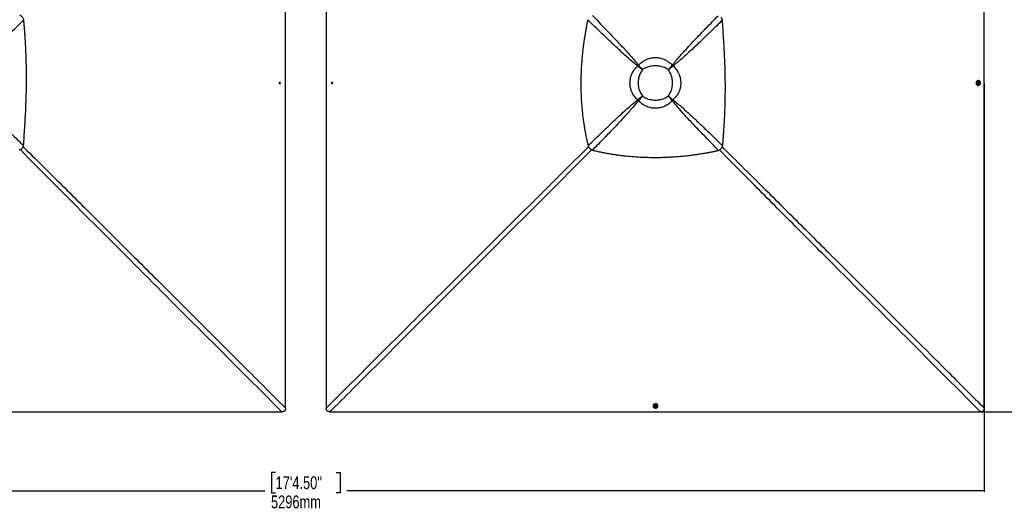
# Model space of a CAD drawing. Header units: millimetres. Extents: x 20 to 22981, y 40 to 19992.
# Tile 73 of 158: x 4544 to 12232, y 8615 to 12461. Entities that reach past the tile are written whole.
import ezdxf

# ---------------------------------------------------------------- set-up
doc = ezdxf.new("R2010")
doc.units = ezdxf.units.MM
doc.header["$LTSCALE"] = 2
doc.layers.add('COMPONENT_GEOMETRY', color=7, linetype='Continuous')
doc.styles.add('SLDTEXTSTYLE0', font='TXT', dxfattribs={"width": 0.75})
doc.dimstyles.new('SLDDIMSTYLE0', dxfattribs={"dimtxt": 100, "dimasz": 6.604, "dimexe": 0, "dimexo": 0.0625, "dimgap": 25, "dimtad": 0, "dimtih": 1, "dimtoh": 1, "dimdec": 0, "dimrnd": 1e-09, "dimzin": 12, "dimdsep": 46, "dimtxsty": 'SLDTEXTSTYLE0', "dimsah": 1, "dimcen": 0.09, "dimadec": 0, "dimazin": 3, "dimtfac": 1, "dimtdec": 0, "dimtofl": 0, "dimtmove": 0, "dimatfit": 3, "dimfxl": 1, "dimfrac": 2, "dimtolj": 1, "dimtzin": 12, "dimarcsym": 0})

# ---------------------------------------------------------------- blocks, each defined once
blk = doc.blocks.new('_D')
at = {"layer": 'COMPONENT_GEOMETRY', "color": 7}
for p, q in [((9509.2, 14536.8), (12800.3, 14536.8)), ((12793.9, 14536.8), (12793.9, 12132.6)), ((12593.9, 12112.3), (12563.4, 12112.3)), ((12563.4, 12112.3), (12563.4, 11953.5)), ((12994, 12112.3), (13024.5, 12112.3)), ((13024.5, 12112.3), (13024.5, 11953.5)), ((12563.4, 11953.5), (12593.9, 11953.5)), ((13024.5, 11953.5), (12994, 11953.5)), ((12793.9, 9399.7), (12793.9, 11803.9)), ((9509.2, 9399.7), (12800.3, 9399.7))]:
    blk.add_line(p, q, dxfattribs=at)
for points in [[(12793.9, 14536.8), (12792.9, 14530.2), (12795, 14530.2)], [(12793.9, 9399.7), (12795, 9406.3), (12792.9, 9406.3)]]:
    blk.add_solid(points, dxfattribs=at)
at = {"layer": 'COMPONENT_GEOMETRY', "color": 7, "char_height": 100, "attachment_point": 1, "style": 'SLDTEXTSTYLE0'}
for s, insert in [('8\'5.12"', (12593.9, 12082.5)), ('2569mm', (12521.2, 11932.8))]:
    blk.add_mtext(s, dxfattribs=dict(at, insert=insert))
blk = doc.blocks.new('_D_2')
at = {"layer": 'COMPONENT_GEOMETRY', "color": 7}
for p, q in [((1483.4, 11965.7), (1483.4, 8775.3)), ((12075.2, 11965.7), (12075.2, 8775.3)), ((6542.3, 8925.7), (6511.8, 8925.7)), ((6511.8, 8925.7), (6511.8, 8767)), ((7016.3, 8925.7), (7046.8, 8925.7)), ((7046.8, 8925.7), (7046.8, 8767)), ((1483.4, 8781.7), (6459.3, 8781.7)), ((6511.8, 8767), (6542.3, 8767)), ((7046.8, 8767), (7016.3, 8767)), ((12075.2, 8781.7), (7099.3, 8781.7))]:
    blk.add_line(p, q, dxfattribs=at)
for points in [[(1483.4, 8781.7), (1490, 8780.7), (1490, 8782.7)], [(12075.2, 8781.7), (12068.6, 8782.7), (12068.6, 8780.7)]]:
    blk.add_solid(points, dxfattribs=at)
at = {"layer": 'COMPONENT_GEOMETRY', "color": 7, "char_height": 100, "attachment_point": 1, "style": 'SLDTEXTSTYLE0'}
for s, insert in [('17\'4.50"', (6542.3, 8895.9)), ('5296mm', (6506.5, 8746.3))]:
    blk.add_mtext(s, dxfattribs=dict(at, insert=insert))

msp = doc.modelspace()

# ---------------------------------------------------------------- linework, layer by layer
at = {"color": 7, "linetype": 'Continuous', "lineweight": 25}
for p, q in [((9371.05, 12098.9), (9369.92, 12099.81)), ((9376.03, 12103.88), (9375.12, 12105.01)), ((9633.05, 12095.93), (9633.05, 12095.93)), ((9636.45, 12092.53), (9636.45, 12092.53)), ((9639.43, 12103.89), (9640.34, 12105.03)), ((9644.42, 12098.91), (9645.55, 12099.82)), ((9406.44, 12068.49), (9406.44, 12068.49)), ((9609.01, 12068.49), (9609.01, 12068.49)), ((6571.69, 11965.05), (6571.94, 11968.5)), ((6574.19, 11963.07), (6571.69, 11965.05)), ((6571.94, 11968.5), (6574.69, 11969.98)), ((6574.07, 11963.81), (6573.59, 11963.55)), ((6573.8, 11969.5), (6574.44, 11968.99)), ((6575.44, 11964.55), (6574.07, 11963.81)), ((6576.94, 11964.55), (6574.19, 11963.07)), ((6574.44, 11968.99), (6575.69, 11968)), ((6574.69, 11969.98), (6577.19, 11968.01)), ((6575.57, 11966.28), (6575.44, 11964.55)), ((6575.44, 11964.55), (6576.94, 11964.55)), ((6575.69, 11968), (6575.57, 11966.28)), ((6575.69, 11968), (6577.19, 11968.01)), ((6577.19, 11968.01), (6576.94, 11964.55)), ((6981.39, 11965.04), (6981.64, 11968.49)), ((6983.89, 11963.07), (6981.39, 11965.04)), ((6982.89, 11965.04), (6981.39, 11965.04)), ((6981.64, 11968.49), (6984.38, 11969.98)), ((6983.13, 11968.49), (6981.64, 11968.49)), ((6982.89, 11965.04), (6983.01, 11966.76)), ((6984.14, 11964.05), (6982.89, 11965.04)), ((6983.01, 11966.76), (6983.13, 11968.49)), ((6983.13, 11968.49), (6984.51, 11969.23)), ((6986.64, 11964.56), (6983.89, 11963.07)), ((6984.77, 11963.55), (6984.14, 11964.05)), ((6984.38, 11969.98), (6986.88, 11968.01)), ((6984.51, 11969.23), (6985, 11969.5)), ((6986.88, 11968.01), (6986.64, 11964.56)), ((12030, 11985.32), (12028.32, 11985.32)), ((12028.42, 11947.72), (12030.09, 11947.72)), ((12029.92, 11965.05), (12030.17, 11968.5)), ((12032.42, 11963.08), (12029.92, 11965.05)), ((12030.38, 11976.02), (12030.02, 11976.02)), ((12030.07, 11957.02), (12030.43, 11957.02)), ((12030.17, 11968.5), (12032.92, 11969.98)), ((12032.31, 11963.81), (12031.82, 11963.55)), ((12032.03, 11969.5), (12032.68, 11968.99)), ((12033.68, 11964.55), (12032.31, 11963.81)), ((12035.17, 11964.56), (12032.42, 11963.08)), ((12032.68, 11968.99), (12033.93, 11968.01)), ((12032.92, 11969.98), (12035.42, 11968.01)), ((12033.81, 11966.28), (12033.68, 11964.55)), ((12033.68, 11964.55), (12035.17, 11964.56)), ((12033.93, 11968.01), (12033.81, 11966.28)), ((12033.93, 11968.01), (12035.42, 11968.01)), ((12035.42, 11968.01), (12035.17, 11964.56)), ((9379, 11841.88), (9379, 11841.88)), ((9406.44, 11865.92), (9406.44, 11865.92)), ((9609.01, 11865.92), (9609.01, 11865.92)), ((9371.04, 11835.5), (9369.9, 11834.59)), ((9376.02, 11830.51), (9375.11, 11829.38)), ((9382.4, 11838.48), (9382.4, 11838.48)), ((9639.44, 11830.5), (9640.35, 11829.36)), ((9644.43, 11835.49), (9645.57, 11834.58)), ((4562.81, 11455.47), (4562.92, 11455.58)), ((8995.77, 11455.47), (8995.66, 11455.58)), ((9489.61, 9446.61), (9489.61, 9444.93)), ((9498.91, 9444.91), (9498.91, 9444.55)), ((9504.95, 9442.51), (9506.92, 9445.01)), ((9506.43, 9439.76), (9504.95, 9442.51)), ((9505.69, 9442.62), (9505.43, 9443.12)), ((9506.44, 9441.25), (9505.69, 9442.62)), ((9506.44, 9441.25), (9506.43, 9439.76)), ((9509.88, 9439.51), (9506.43, 9439.76)), ((9508.16, 9441.12), (9506.44, 9441.25)), ((9506.92, 9445.01), (9510.37, 9444.76)), ((9509.89, 9441), (9508.16, 9441.12)), ((9511.85, 9442.01), (9509.88, 9439.51)), ((9509.89, 9441), (9509.88, 9439.51)), ((9510.87, 9442.25), (9509.89, 9441)), ((9510.37, 9444.76), (9511.85, 9442.01)), ((9511.38, 9442.89), (9510.87, 9442.25)), ((9517.91, 9444.5), (9517.91, 9444.86)), ((9527.21, 9444.84), (9527.21, 9446.51))]:
    msp.add_line(p, q, dxfattribs=at)
at = {"color": 8, "linetype": 'Continuous', "lineweight": 25}
for p, q in [((9379.01, 12092.52), (9371.33, 12099.17)), ((9375.76, 12103.6), (9382.41, 12095.92)), ((9633.05, 12095.93), (9639.68, 12103.64)), ((9644.14, 12099.18), (9636.45, 12092.53)), ((9371.29, 11835.25), (9379, 11841.88)), ((9636.46, 11841.87), (9644.15, 11835.21)), ((9382.4, 11838.48), (9375.75, 11830.79)), ((9639.72, 11830.78), (9633.06, 11838.47))]:
    msp.add_line(p, q, dxfattribs=at)
at = {"color": 7, "linetype": 'Continuous', "lineweight": 25, "flags": 128}
for points in [[(12075.22, 11968.27), (12075.23, 12608.87), (12075.25, 13249.46), (12075.27, 13878.82), (12075.31, 14508.17)], [(6620.49, 11968.27), (6620.49, 12608.87), (6620.51, 13249.46), (6620.54, 13878.83), (6620.57, 14452.18)], [(6938.01, 14452.18), (6938.04, 13878.83), (6938.07, 13249.46), (6938.09, 12608.87), (6938.09, 11968.27)], [(6578.6, 11966.14), (6578.41, 11967.98), (6577.62, 11969.6), (6576.34, 11970.75), (6574.78, 11971.26), (6573.17, 11971.05), (6571.74, 11970.15), (6570.73, 11968.7), (6570.29, 11966.92), (6570.47, 11965.07), (6571.26, 11963.45), (6572.54, 11962.3), (6574.1, 11961.79), (6575.72, 11962), (6577.14, 11962.9), (6578.15, 11964.35), (6578.6, 11966.14)], [(6573.53, 11963.6), (6573.75, 11963.66), (6574.07, 11963.81)], [(6620.57, 9428.35), (6620.55, 9743.03), (6620.54, 10057.71), (6620.52, 10372.39), (6620.51, 10687.07), (6620.5, 11007.37), (6620.49, 11327.67), (6620.49, 11647.97), (6620.49, 11968.27)], [(6938.09, 11968.27), (6938.09, 11327.67), (6938.07, 10687.07), (6938.04, 10057.71), (6938.01, 9428.35)], [(6979.98, 11966.91), (6980.17, 11965.07), (6980.96, 11963.45), (6982.23, 11962.3), (6983.8, 11961.79), (6985.41, 11962), (6986.83, 11962.91), (6987.84, 11964.36), (6988.29, 11966.14), (6988.1, 11967.98), (6987.31, 11969.6), (6986.04, 11970.75), (6984.48, 11971.26), (6982.86, 11971.05), (6981.44, 11970.14), (6980.43, 11968.69), (6979.98, 11966.91)], [(6985.06, 11969.45), (6984.83, 11969.38), (6984.51, 11969.23)], [(12028.32, 11985.32), (12027.67, 11985.3), (12024.47, 11984.79), (12021.41, 11983.57), (12018.62, 11981.7), (12016.21, 11979.25), (12014.26, 11976.3), (12012.86, 11972.98), (12012.05, 11969.41), (12011.87, 11965.74), (12012.32, 11962.09), (12013.39, 11958.61), (12015.04, 11955.43), (12017.2, 11952.68), (12019.78, 11950.47), (12022.7, 11948.87), (12025.84, 11947.94), (12028.42, 11947.72)], [(12033.95, 11948.25), (12037, 11949.47), (12039.79, 11951.34), (12042.21, 11953.8), (12044.15, 11956.74), (12045.56, 11960.06), (12046.37, 11963.63), (12046.55, 11967.31), (12046.09, 11970.96), (12045.02, 11974.44), (12043.38, 11977.61), (12041.22, 11980.36), (12038.63, 11982.58), (12035.71, 11984.18), (12032.58, 11985.1), (12029.34, 11985.31), (12026.14, 11984.79), (12023.08, 11983.58), (12020.29, 11981.71), (12017.88, 11979.25), (12015.93, 11976.31), (12014.53, 11972.99), (12013.72, 11969.42), (12013.54, 11965.74), (12013.99, 11962.09), (12015.06, 11958.61), (12016.71, 11955.44), (12018.87, 11952.69), (12021.46, 11950.47), (12024.37, 11948.87), (12027.51, 11947.95), (12030.74, 11947.74), (12033.95, 11948.25)], [(12030.02, 11976.02), (12027.9, 11975.71), (12025.8, 11974.71), (12024.02, 11973.1), (12022.68, 11971.01), (12021.89, 11968.59), (12021.71, 11966.01), (12022.14, 11963.47), (12023.16, 11961.15), (12024.69, 11959.24), (12026.62, 11957.86), (12028.8, 11957.13), (12030.07, 11957.02)], [(12038.11, 11970.18), (12037.87, 11970.78), (12036.58, 11972.91), (12034.84, 11974.57), (12032.76, 11975.64), (12030.52, 11976.02), (12028.26, 11975.71), (12026.16, 11974.71), (12024.38, 11973.1), (12023.05, 11971.01), (12022.26, 11968.59), (12022.07, 11966.01), (12022.5, 11963.47), (12023.52, 11961.15), (12025.05, 11959.24), (12026.98, 11957.86), (12029.16, 11957.13), (12031.43, 11957.1), (12033.63, 11957.76), (12035.59, 11959.07), (12037.16, 11960.94), (12038.13, 11962.91)], [(12036.83, 11966.14), (12036.64, 11967.98), (12035.85, 11969.6), (12034.57, 11970.75), (12033.01, 11971.26), (12031.39, 11971.05), (12029.97, 11970.15), (12028.96, 11968.7), (12028.51, 11966.92), (12028.7, 11965.08), (12029.49, 11963.46), (12030.76, 11962.31), (12032.33, 11961.8), (12033.95, 11962.01), (12035.37, 11962.91), (12036.38, 11964.36), (12036.83, 11966.14)], [(12031.76, 11963.6), (12031.99, 11963.67), (12032.31, 11963.81)], [(12075.31, 9428.37), (12075.27, 10057.72), (12075.25, 10687.07), (12075.23, 11327.67), (12075.22, 11968.27)], [(9527.21, 9446.51), (9527.19, 9447.26), (9526.68, 9450.46), (9525.45, 9453.52), (9523.58, 9456.31), (9521.12, 9458.72), (9518.17, 9460.67), (9514.85, 9462.07), (9511.28, 9462.88), (9507.6, 9463.06), (9503.95, 9462.61), (9500.48, 9461.54), (9497.3, 9459.89), (9494.56, 9457.73), (9492.35, 9455.15), (9490.75, 9452.23), (9489.83, 9449.09), (9489.61, 9446.61)], [(9490.14, 9440.98), (9491.36, 9437.93), (9493.24, 9435.14), (9495.7, 9432.72), (9498.64, 9430.78), (9501.97, 9429.37), (9505.54, 9428.57), (9509.21, 9428.38), (9512.86, 9428.84), (9516.34, 9429.91), (9519.51, 9431.55), (9522.26, 9433.71), (9524.47, 9436.3), (9526.07, 9439.22), (9526.99, 9442.35), (9527.19, 9445.59), (9526.67, 9448.79), (9525.45, 9451.85), (9523.58, 9454.64), (9521.12, 9457.05), (9518.17, 9459), (9514.85, 9460.4), (9511.28, 9461.21), (9507.6, 9461.39), (9503.95, 9460.94), (9500.47, 9459.87), (9497.3, 9458.22), (9494.55, 9456.06), (9492.34, 9453.48), (9490.74, 9450.56), (9489.83, 9447.42), (9489.62, 9444.19), (9490.14, 9440.98)], [(4051.92, 9399.71), (4692.52, 9399.7), (5333.11, 9399.68), (5962.47, 9399.66), (6591.82, 9399.62)], [(6966.76, 9399.62), (7596.11, 9399.66), (8225.47, 9399.68), (8866.06, 9399.7), (9506.66, 9399.71)], [(9517.91, 9444.86), (9517.59, 9447.03), (9516.59, 9449.13), (9514.98, 9450.91), (9512.88, 9452.25), (9510.46, 9453.04), (9507.88, 9453.22), (9505.34, 9452.79), (9503.03, 9451.77), (9501.11, 9450.24), (9499.74, 9448.31), (9499.01, 9446.13), (9498.91, 9444.91)], [(9512.02, 9436.8), (9512.67, 9437.06), (9514.8, 9438.35), (9516.46, 9440.09), (9517.52, 9442.17), (9517.91, 9444.41), (9517.59, 9446.67), (9516.58, 9448.77), (9514.98, 9450.55), (9512.88, 9451.88), (9510.46, 9452.67), (9507.88, 9452.86), (9505.34, 9452.43), (9503.03, 9451.41), (9501.11, 9449.88), (9499.74, 9447.95), (9499.01, 9445.77), (9498.98, 9443.5), (9499.65, 9441.3), (9500.96, 9439.34), (9502.83, 9437.77), (9504.75, 9436.82)], [(9508.02, 9438.1), (9509.86, 9438.29), (9511.48, 9439.08), (9512.63, 9440.36), (9513.13, 9441.92), (9512.92, 9443.54), (9512.02, 9444.96), (9510.57, 9445.97), (9508.78, 9446.42), (9506.94, 9446.23), (9505.32, 9445.44), (9504.17, 9444.17), (9503.67, 9442.6), (9503.88, 9440.98), (9504.78, 9439.56), (9506.23, 9438.55), (9508.02, 9438.1)], [(9505.48, 9443.18), (9505.55, 9442.94), (9505.69, 9442.62)], [(9506.66, 9399.71), (10147.26, 9399.7), (10787.86, 9399.68), (11417.21, 9399.66), (12046.56, 9399.62)]]:
    msp.add_lwpolyline(points, dxfattribs=at)
at = {"color": 7, "linetype": 'Continuous', "lineweight": 25}
for centre, radius, start, end in [((9552, 11922.93), 253.85, 134.168895, 135.831105), ((9545.22, 11929.71), 242.81, 134.168895, 135.831105), ((9497.76, 11977.17), 165.55, 134.168895, 135.831105), ((9517.74, 11977.22), 165.49, 44.167458, 45.831732), ((9517.79, 11977.18), 165.49, 44.189925, 45.854375), ((9470.38, 11929.73), 242.71, 44.189925, 45.854375), ((9463.61, 11922.95), 253.75, 44.189925, 45.854375), ((6572.89, 11967.04), 2.5, 51.490505, 72.408142), ((6572.56, 11966.42), 3.02, 300.159324, 357.30967), ((6572.41, 11966.56), 3.17, 354.915321, 50.168942), ((6569.88, 11966.51), 10.63, 355.896882, 20.898483), ((6569.88, 11966.51), 10.63, 339.383271, 355.896882), ((6988.7, 11966.51), 10.63, 175.897209, 200.616729), ((6988.7, 11966.51), 10.63, 159.101517, 175.897209), ((6986.16, 11966.48), 3.16, 174.900197, 230.208639), ((6986.03, 11966.62), 3.02, 120.21712, 177.297031), ((6985.69, 11966), 2.49, 231.546356, 252.210173), ((12031.12, 11967.04), 2.5, 51.532823, 72.582935), ((12030.79, 11966.42), 3.02, 300.104404, 357.289948), ((12030.65, 11966.56), 3.16, 354.918237, 50.225388), ((12028.13, 11966.52), 10.63, 355.89078, 20.138614), ((12028.13, 11966.52), 10.63, 340.14474, 355.89078), ((9497.71, 11957.19), 165.49, 224.168268, 225.832542), ((9497.75, 11957.14), 165.49, 224.145625, 225.810075), ((9517.8, 11957.13), 165.42, 314.166692, 315.833308), ((9551.98, 12011.32), 253.75, 224.145625, 225.810075), ((9545.2, 12004.55), 242.71, 224.145625, 225.810075), ((9470.39, 12004.54), 242.62, 314.166692, 315.833308), ((9463.62, 12011.31), 253.65, 314.166692, 315.833308), ((9508.41, 9446.8), 10.63, 249.861386, 265.891314), ((9508.31, 9444.14), 3.02, 210.162125, 267.277605), ((9508.41, 9446.8), 10.63, 265.891314, 289.85526), ((9508.44, 9444.27), 3.16, 264.903399, 320.265117), ((9508.92, 9443.8), 2.5, 321.58858, 342.384701)]:
    msp.add_arc(centre, radius, start, end, dxfattribs=at)
for points, knots in [([(4576.52, 12458.73), (4541.44, 12424.51), (4483.56, 12368.07), (4402.35, 12290.09), (4344.53, 12235.55), (4297.77, 12192.5), (4262.22, 12160.71), (4226.21, 12129.43), (4201.18, 12109.68), (4188.66, 12099.81)], [0, 0, 0, 0, 0.277695, 0.4581314, 0.6385805, 0.7288749, 0.8191674, 0.9095913, 1, 1, 1, 1]), ([(4576.52, 12458.73), (4575.31, 12462.56), (4573.45, 12468.46), (4569.3, 12475.66), (4565.44, 12480.82), (4560.89, 12485.45), (4555.79, 12489.37), (4550.28, 12492.61), (4546.39, 12494.17), (4544.42, 12494.97)], [0, 0, 0, 0, 0.2383638, 0.3663808, 0.4913272, 0.6205367, 0.7504462, 0.8732427, 1, 1, 1, 1]), ([(4574.78, 11477.72), (4576.31, 11500.56), (4579.41, 11546.97), (4584.07, 11617.56), (4588.42, 11690.08), (4592.21, 11764.33), (4595.19, 11840.27), (4596.91, 11909.15), (4597.66, 11970.77), (4597.71, 12024.95), (4597.13, 12080.26), (4595.87, 12136.96), (4594.06, 12189.96), (4591.87, 12239.32), (4589.43, 12285.15), (4586.88, 12326.04), (4584.39, 12361.86), (4582.09, 12392.51), (4579.49, 12424.93), (4577.53, 12447.18), (4576.52, 12458.73)], [0, 0, 0, 0, 0.0699474, 0.1421134, 0.216098, 0.2918514, 0.3691691, 0.4481615, 0.502253, 0.5573434, 0.6135897, 0.6711755, 0.730548, 0.7755281, 0.8220901, 0.8707305, 0.900633, 0.9317723, 0.9646054, 1, 1, 1, 1]), ([(8979.96, 12460.77), (8979.51, 12458.63), (8978.52, 12453.91), (8976.92, 12446.21), (8975.09, 12437.26), (8973.18, 12427.74), (8971.37, 12418.58), (8969.77, 12410.32), (8968.44, 12403.34), (8967.29, 12397.28), (8966.31, 12392.01), (8964.66, 12383.08), (8962.47, 12370.91), (8959.68, 12354.86), (8957.04, 12339.06), (8954.48, 12323.15), (8951.55, 12304.16), (8948.36, 12282.26), (8945.02, 12257.55), (8941.33, 12228), (8937.52, 12193.63), (8933.86, 12154.57), (8930.63, 12112.61), (8928.04, 12067.57), (8926.3, 12019.29), (8925.62, 11971.78), (8925.98, 11920.5), (8927.71, 11865.2), (8931.23, 11805.58), (8936.48, 11745.45), (8942.43, 11694.35), (8948.31, 11652.2), (8953.49, 11619.03), (8959.35, 11585.07), (8966.03, 11550.09), (8973.61, 11513.67), (8979.36, 11488.98), (8982.33, 11476.28)], [0, 0, 0, 0, 0.0066311, 0.0145572, 0.0237908, 0.0342333, 0.0438975, 0.0520343, 0.0596436, 0.0653695, 0.0706973, 0.0758489, 0.0927927, 0.108069, 0.1250911, 0.1412089, 0.1567762, 0.1831699, 0.208079, 0.2321399, 0.2731666, 0.3125487, 0.3506768, 0.4003262, 0.4488408, 0.4965961, 0.5438675, 0.6037328, 0.6637148, 0.7243033, 0.7860831, 0.8191459, 0.8529282, 0.8875307, 0.9233335, 0.960579, 1, 1, 1, 1]), ([(9369.92, 12099.81), (9357.45, 12109.64), (9332.52, 12129.31), (9296.61, 12160.49), (9261.11, 12192.23), (9214.3, 12235.31), (9156.38, 12289.94), (9074.37, 12368.69), (9015.74, 12425.88), (8979.96, 12460.77)], [0, 0, 0, 0, 0.0895505, 0.1791159, 0.2688698, 0.3586256, 0.5384695, 0.7183323, 1, 1, 1, 1]), ([(9016.2, 12492.87), (9050.42, 12457.79), (9106.86, 12399.91), (9184.84, 12318.7), (9239.38, 12260.88), (9282.43, 12214.12), (9314.22, 12178.57), (9345.5, 12142.56), (9365.25, 12117.53), (9375.12, 12105.01)], [0, 0, 0, 0, 0.277695, 0.4581314, 0.6385805, 0.7288749, 0.8191674, 0.9095913, 1, 1, 1, 1]), ([(9640.34, 12105.03), (9649.34, 12116.49), (9667.35, 12139.43), (9695.8, 12172.52), (9729.7, 12210.58), (9769.13, 12253.57), (9829.2, 12317.45), (9905.18, 12396.68), (9966.54, 12459.65), (9997.21, 12491.13)], [0, 0, 0, 0, 0.0830759, 0.1661805, 0.249283, 0.3742529, 0.4992254, 0.7496044, 1, 1, 1, 1]), ([(10031.33, 12457.01), (9999.95, 12426.38), (9937.17, 12365.11), (9858.16, 12289.19), (9794.4, 12229.13), (9751.39, 12189.6), (9713.28, 12155.58), (9680.07, 12126.98), (9657.06, 12108.87), (9645.55, 12099.82)], [0, 0, 0, 0, 0.2498244, 0.4996596, 0.6246518, 0.7496414, 0.8331026, 0.9165658, 1, 1, 1, 1]), ([(10031.33, 12457.01), (10030.98, 12458.37), (10030.28, 12461.03), (10028.88, 12464.86), (10026.86, 12469.26), (10023.93, 12474.22), (10020.96, 12477.5), (10019.46, 12479.16)], [0, 0, 0, 0, 0.1652591, 0.3248597, 0.4794964, 0.7365719, 1, 1, 1, 1]), ([(10033.07, 11476.03), (10034.02, 11486.74), (10035.84, 11507.44), (10038.28, 11537.63), (10040.46, 11566.24), (10042.41, 11593.69), (10044.16, 11620.27), (10045.73, 11646.11), (10047.53, 11678.1), (10049.39, 11715.99), (10051.16, 11759.63), (10052.65, 11806.78), (10053.74, 11857.48), (10054.28, 11911.75), (10054.21, 11964.92), (10053.47, 12025.89), (10051.75, 12094.45), (10048.78, 12170.39), (10044.98, 12244.64), (10040.63, 12317.17), (10035.97, 12387.76), (10032.86, 12434.17), (10031.33, 12457.01)], [0, 0, 0, 0, 0.032848, 0.0634837, 0.0925205, 0.1204906, 0.147532, 0.1738828, 0.199574, 0.2453768, 0.2897483, 0.3329773, 0.3894376, 0.4446269, 0.4987034, 0.5518212, 0.6308141, 0.7081334, 0.7838893, 0.8578773, 0.9300475, 1, 1, 1, 1]), ([(9375.12, 12105.01), (9378.91, 12109), (9386.51, 12117), (9399.26, 12127.82), (9413.05, 12137.64), (9425.61, 12144.88), (9437.83, 12150.77), (9449.56, 12155.48), (9463.38, 12159.75), (9477.69, 12162.89), (9492.54, 12164.85), (9508.12, 12165.54), (9524.32, 12164.77), (9540.95, 12162.37), (9557.54, 12158.31), (9570.24, 12153.82), (9582.04, 12148.75), (9592.98, 12143.24), (9606.23, 12135.07), (9618.88, 12125.67), (9630.34, 12115.63), (9637.16, 12108.4), (9640.34, 12105.03)], [0, 0, 0, 0, 0.0549654, 0.1103337, 0.1670482, 0.224263, 0.2551231, 0.3027014, 0.3506043, 0.3995436, 0.4488461, 0.5000386, 0.5550193, 0.6105173, 0.6676717, 0.7254012, 0.744923, 0.7961467, 0.8477565, 0.9005364, 0.9536985, 1, 1, 1, 1]), ([(9369.9, 11834.59), (9365.92, 11838.38), (9357.92, 11845.97), (9347.1, 11858.73), (9337.28, 11872.52), (9330.04, 11885.07), (9324.16, 11897.29), (9319.45, 11909.02), (9315.18, 11922.84), (9312.04, 11937.15), (9310.08, 11952), (9309.39, 11967.57), (9310.16, 11983.77), (9312.56, 12000.41), (9316.62, 12017), (9321.11, 12029.7), (9326.18, 12041.5), (9331.69, 12052.44), (9339.86, 12065.69), (9349.27, 12078.34), (9359.31, 12089.8), (9366.55, 12096.63), (9369.92, 12099.81)], [0, 0, 0, 0, 0.0549654, 0.1103338, 0.1670488, 0.2242641, 0.2550707, 0.3026498, 0.3505537, 0.399494, 0.4487973, 0.4999722, 0.5549529, 0.610451, 0.6676055, 0.7253351, 0.7448706, 0.7960986, 0.8477126, 0.900497, 0.9536637, 1, 1, 1, 1]), ([(9406.44, 12068.49), (9402.23, 12072.06), (9393.85, 12079.15), (9381.55, 12089.7), (9373.78, 12096.45), (9369.92, 12099.81)], [0, 0, 0, 0, 0.3362917, 0.6695387, 1, 1, 1, 1]), ([(9406.44, 12068.49), (9402.36, 12071.95), (9394.24, 12078.84), (9382.33, 12089.09), (9374.8, 12095.64), (9371.05, 12098.9)], [0, 0, 0, 0, 0.3362927, 0.6695399, 1, 1, 1, 1]), ([(9375.12, 12105.01), (9378.48, 12101.15), (9385.23, 12093.38), (9395.78, 12081.08), (9402.87, 12072.7), (9406.44, 12068.49)], [0, 0, 0, 0, 0.3304613, 0.6637083, 1, 1, 1, 1]), ([(9376.03, 12103.88), (9379.29, 12100.13), (9385.84, 12092.6), (9396.09, 12080.69), (9402.98, 12072.57), (9406.44, 12068.49)], [0, 0, 0, 0, 0.3304601, 0.6637073, 1, 1, 1, 1]), ([(9609.01, 12068.49), (9604.15, 12072), (9594.42, 12079.02), (9578.31, 12087.15), (9561.41, 12093.53), (9543.84, 12097.97), (9525.88, 12100.61), (9507.73, 12101.49), (9489.59, 12100.62), (9471.62, 12097.97), (9454.05, 12093.53), (9437.15, 12087.15), (9421.04, 12079.02), (9411.3, 12072), (9406.44, 12068.49)], [0, 0, 0, 0, 0.0828307, 0.1660046, 0.2489163, 0.332505, 0.4163309, 0.4999634, 0.5835994, 0.6674288, 0.7510208, 0.8339534, 0.9171485, 1, 1, 1, 1]), ([(9609.01, 12068.49), (9612.58, 12072.7), (9619.68, 12081.09), (9630.23, 12093.39), (9636.98, 12101.16), (9640.34, 12105.03)], [0, 0, 0, 0, 0.3362932, 0.6695402, 1, 1, 1, 1]), ([(9609.01, 12068.49), (9612.48, 12072.57), (9619.37, 12080.7), (9629.62, 12092.61), (9636.17, 12100.14), (9639.43, 12103.89)], [0, 0, 0, 0, 0.3362943, 0.6695413, 1, 1, 1, 1]), ([(9645.55, 12099.82), (9641.68, 12096.46), (9633.91, 12089.71), (9621.61, 12079.16), (9613.23, 12072.06), (9609.01, 12068.49)], [0, 0, 0, 0, 0.3304655, 0.6637123, 1, 1, 1, 1]), ([(9644.41, 12098.9), (9640.66, 12095.64), (9633.13, 12089.1), (9621.22, 12078.85), (9613.09, 12071.95), (9609.01, 12068.49)], [0, 0, 0, 0, 0.3304643, 0.6637113, 1, 1, 1, 1]), ([(9645.55, 12099.82), (9649.54, 12096.03), (9657.54, 12088.44), (9668.36, 12075.69), (9678.19, 12061.9), (9685.43, 12049.34), (9691.33, 12037.11), (9696.04, 12025.37), (9700.31, 12011.55), (9703.45, 11997.24), (9705.4, 11982.39), (9706.09, 11966.81), (9705.32, 11950.61), (9702.93, 11933.98), (9698.87, 11917.39), (9694.38, 11904.69), (9689.31, 11892.89), (9683.8, 11881.95), (9675.63, 11868.7), (9666.23, 11856.06), (9656.19, 11844.59), (9648.94, 11837.76), (9645.57, 11834.58)], [0, 0, 0, 0, 0.0549575, 0.110318, 0.1670243, 0.224231, 0.2551609, 0.3027292, 0.3506222, 0.3995513, 0.4488435, 0.5000386, 0.5550115, 0.6105017, 0.6676482, 0.7253698, 0.7448852, 0.7960994, 0.8476997, 0.90047, 0.9536225, 1, 1, 1, 1]), ([(9406.44, 12068.49), (9402.93, 12063.63), (9395.91, 12053.89), (9387.78, 12037.78), (9381.4, 12020.88), (9376.96, 12003.31), (9374.31, 11985.34), (9373.44, 11967.2), (9374.32, 11949.05), (9376.96, 11931.09), (9381.4, 11913.52), (9387.78, 11896.62), (9395.91, 11880.51), (9402.93, 11870.78), (9406.44, 11865.92)], [0, 0, 0, 0, 0.0828515, 0.1660466, 0.2489792, 0.3325712, 0.4164006, 0.5000366, 0.5836691, 0.667495, 0.7510837, 0.8339954, 0.9171693, 1, 1, 1, 1]), ([(9609.01, 11865.92), (9612.52, 11870.78), (9619.54, 11880.51), (9627.67, 11896.63), (9634.05, 11913.52), (9638.48, 11931.09), (9641.13, 11949.06), (9642, 11967.2), (9641.13, 11985.34), (9638.49, 12003.3), (9634.05, 12020.87), (9627.67, 12037.77), (9619.54, 12053.89), (9612.52, 12063.63), (9609.01, 12068.49)], [0, 0, 0, 0, 0.08283765, 0.16601881, 0.24893764, 0.33251928, 0.41633794, 0.49996342, 0.58359234, 0.66741447, 0.75099948, 0.83393918, 0.91714152, 1, 1, 1, 1]), ([(9369.9, 11834.59), (9373.77, 11837.95), (9381.54, 11844.7), (9393.84, 11855.25), (9402.23, 11862.35), (9406.44, 11865.92)], [0, 0, 0, 0, 0.3304598, 0.6637068, 1, 1, 1, 1]), ([(9371.04, 11835.5), (9374.79, 11838.76), (9382.32, 11845.31), (9394.23, 11855.56), (9402.36, 11862.45), (9406.44, 11865.92)], [0, 0, 0, 0, 0.3304587, 0.6637057, 1, 1, 1, 1]), ([(9406.44, 11865.92), (9402.87, 11861.7), (9395.77, 11853.32), (9385.22, 11841.02), (9378.47, 11833.25), (9375.11, 11829.38)], [0, 0, 0, 0, 0.3362877, 0.6695345, 1, 1, 1, 1]), ([(9406.44, 11865.92), (9402.98, 11861.84), (9396.08, 11853.71), (9385.84, 11841.8), (9379.29, 11834.27), (9376.03, 11830.52)], [0, 0, 0, 0, 0.3362888, 0.6695357, 1, 1, 1, 1]), ([(9406.44, 11865.92), (9411.3, 11862.41), (9421.04, 11855.39), (9437.16, 11847.26), (9454.06, 11840.88), (9471.63, 11836.44), (9489.59, 11833.8), (9507.73, 11832.93), (9525.87, 11833.8), (9543.84, 11836.45), (9561.41, 11840.88), (9578.3, 11847.26), (9594.42, 11855.39), (9604.15, 11862.41), (9609.01, 11865.92)], [0, 0, 0, 0, 0.0828585, 0.1660608, 0.2490005, 0.3325855, 0.4164077, 0.5000366, 0.5836621, 0.6674807, 0.7510624, 0.8339812, 0.9171624, 1, 1, 1, 1]), ([(9640.35, 11829.36), (9636.99, 11833.23), (9630.24, 11841.01), (9619.68, 11853.31), (9612.58, 11861.7), (9609.01, 11865.92)], [0, 0, 0, 0, 0.3304639, 0.6637107, 1, 1, 1, 1]), ([(9609.01, 11865.92), (9613.23, 11862.35), (9621.62, 11855.25), (9633.92, 11844.69), (9641.7, 11837.94), (9645.57, 11834.58)], [0, 0, 0, 0, 0.3362893, 0.669536, 1, 1, 1, 1]), ([(9609.01, 11865.92), (9613.1, 11862.45), (9621.23, 11855.56), (9633.14, 11845.3), (9640.68, 11838.75), (9644.43, 11835.49)], [0, 0, 0, 0, 0.33629034, 0.66953719, 1, 1, 1, 1]), ([(9639.44, 11830.5), (9636.18, 11834.25), (9629.63, 11841.79), (9619.37, 11853.7), (9612.48, 11861.83), (9609.01, 11865.92)], [0, 0, 0, 0, 0.3304628, 0.6637096, 1, 1, 1, 1]), ([(4188.68, 11834.59), (4200.14, 11825.59), (4223.07, 11807.58), (4256.16, 11779.13), (4294.23, 11745.23), (4337.22, 11705.8), (4401.1, 11645.73), (4480.32, 11569.75), (4543.3, 11508.4), (4574.78, 11477.72)], [0, 0, 0, 0, 0.0830759, 0.1661805, 0.249283, 0.3742529, 0.4992254, 0.7496044, 1, 1, 1, 1]), ([(8982.33, 11476.28), (9013.86, 11507.01), (9076.94, 11568.47), (9156.32, 11644.63), (9220.37, 11704.88), (9263.58, 11744.53), (9301.87, 11778.66), (9335.22, 11807.35), (9358.34, 11825.51), (9369.9, 11834.59)], [0, 0, 0, 0, 0.2498248, 0.4996602, 0.6246523, 0.7496417, 0.8331029, 0.916566, 1, 1, 1, 1]), ([(9375.11, 11829.38), (9366.06, 11817.88), (9347.96, 11794.87), (9319.37, 11761.68), (9285.31, 11723.51), (9245.67, 11680.39), (9185.31, 11616.32), (9108.96, 11536.87), (9047.31, 11473.71), (9016.48, 11442.13)], [0, 0, 0, 0, 0.0830755, 0.1661799, 0.2492822, 0.3742524, 0.4992252, 0.7496044, 1, 1, 1, 1]), ([(9640.35, 11829.36), (9636.57, 11825.38), (9628.97, 11817.37), (9616.22, 11806.56), (9602.43, 11796.73), (9589.87, 11789.49), (9577.65, 11783.6), (9565.91, 11778.89), (9552.09, 11774.62), (9537.78, 11771.48), (9522.93, 11769.53), (9507.36, 11768.84), (9491.16, 11769.61), (9474.52, 11772), (9457.93, 11776.06), (9445.23, 11780.55), (9433.43, 11785.62), (9422.49, 11791.13), (9409.24, 11799.3), (9396.6, 11808.71), (9385.12, 11818.75), (9378.3, 11826), (9375.11, 11829.38)], [0, 0, 0, 0, 0.0549576, 0.1103181, 0.1670249, 0.2242321, 0.2551085, 0.3026777, 0.3505716, 0.3995016, 0.4487947, 0.4999722, 0.5549451, 0.6104354, 0.6675819, 0.7253037, 0.7448328, 0.7960513, 0.8476559, 0.9004307, 0.9535877, 1, 1, 1, 1]), ([(10000.95, 11439.76), (9965.81, 11475.79), (9908.52, 11534.53), (9829.82, 11616.51), (9775.5, 11674.1), (9732.64, 11720.68), (9700.99, 11756.1), (9669.85, 11791.97), (9650.18, 11816.9), (9640.35, 11829.36)], [0, 0, 0, 0, 0.2839175, 0.4627989, 0.6416931, 0.7312098, 0.8207246, 0.9103698, 1, 1, 1, 1]), ([(9645.57, 11834.58), (9657.98, 11824.79), (9682.82, 11805.2), (9718.59, 11774.16), (9753.95, 11742.56), (9800.57, 11699.67), (9858.26, 11645.26), (9939.65, 11567.13), (9997.74, 11510.49), (10033.07, 11476.03)], [0, 0, 0, 0, 0.0897639, 0.1795426, 0.2695103, 0.35948, 0.5397535, 0.7200459, 1, 1, 1, 1]), ([(4540.66, 11443.6), (4542.02, 11443.95), (4544.68, 11444.65), (4548.5, 11446.05), (4552.91, 11448.07), (4557.87, 11451), (4561.15, 11453.97), (4562.81, 11455.47)], [0, 0, 0, 0, 0.1652591, 0.3248597, 0.4794964, 0.7365719, 1, 1, 1, 1]), ([(4562.92, 11455.58), (4563.93, 11456.66), (4565.94, 11458.81), (4568.49, 11462.41), (4570.93, 11466.67), (4573.16, 11471.76), (4574.23, 11475.7), (4574.78, 11477.72)], [0, 0, 0, 0, 0.17441237, 0.34671315, 0.51849532, 0.75322759, 1, 1, 1, 1]), ([(8982.33, 11476.28), (8983.12, 11474.39), (8984.68, 11470.66), (8987.76, 11465.3), (8991.34, 11460.19), (8994.22, 11457.11), (8995.66, 11455.58)], [0, 0, 0, 0, 0.248548, 0.4910203, 0.7467369, 1, 1, 1, 1]), ([(8995.77, 11455.47), (8997.3, 11454.04), (9000.38, 11451.16), (9007.14, 11446.33), (9012.77, 11443.8), (9016.48, 11442.13)], [0, 0, 0, 0, 0.253108, 0.5086806, 1, 1, 1, 1]), ([(10000.95, 11439.76), (10002.92, 11440.56), (10006.8, 11442.12), (10012.3, 11445.35), (10017.4, 11449.27), (10021.46, 11453.39), (10024.56, 11457.33), (10026.9, 11460.92), (10030.22, 11466.97), (10031.87, 11472.19), (10033.07, 11476.03)], [0, 0, 0, 0, 0.1264787, 0.2490105, 0.3787287, 0.507737, 0.5912047, 0.6758374, 0.7620547, 1, 1, 1, 1]), ([(9016.48, 11442.13), (9028.61, 11439.29), (9052.23, 11433.78), (9087.08, 11426.49), (9120.59, 11420.02), (9153.14, 11414.31), (9184.92, 11409.25), (9216.14, 11404.77), (9246.9, 11400.82), (9288.2, 11396.15), (9340.04, 11391.45), (9402.55, 11387.63), (9457.37, 11385.88), (9504.77, 11385.47), (9544.95, 11385.85), (9585.6, 11386.98), (9626.93, 11388.88), (9669.19, 11391.61), (9705.54, 11394.65), (9735.88, 11397.62), (9760.08, 11400.24), (9785.03, 11403.21), (9810.95, 11406.58), (9833.79, 11409.8), (9853.45, 11412.75), (9869.75, 11415.31), (9886.88, 11418.11), (9900.81, 11420.49), (9911.46, 11422.36), (9918.56, 11423.63), (9926.07, 11424.99), (9934.05, 11426.46), (9941.62, 11427.88), (9949.18, 11429.32), (9957.09, 11430.85), (9966.43, 11432.68), (9976.29, 11434.66), (9985.68, 11436.58), (9993.77, 11438.25), (9998.71, 11439.29), (10000.95, 11439.76)], [0, 0, 0, 0, 0.03767444, 0.07334536, 0.10765732, 0.14083664, 0.17324095, 0.20494008, 0.23616593, 0.26694797, 0.33053964, 0.39340961, 0.45612739, 0.49621944, 0.53662085, 0.57749199, 0.6190796, 0.66160723, 0.7054231, 0.72929979, 0.75372767, 0.77898768, 0.8052209, 0.83271031, 0.84869753, 0.86530196, 0.88258759, 0.90114952, 0.90802216, 0.91526504, 0.92295176, 0.93107835, 0.93979002, 0.94623625, 0.95435235, 0.96412261, 0.97501807, 0.98475674, 0.99307937, 1, 1, 1, 1]), ([(6620.57, 9428.35), (6620.51, 9426.4), (6620.38, 9422.5), (6619.26, 9417.34), (6617.55, 9413.02), (6615.48, 9409.54), (6612.79, 9406.5), (6608.72, 9403.3), (6603.45, 9401.03), (6597.39, 9399.79), (6593.68, 9399.68), (6591.82, 9399.62)], [0, 0, 0, 0, 0.1264222, 0.2525718, 0.339466, 0.4262581, 0.513661, 0.6010777, 0.7596734, 0.8797284, 1, 1, 1, 1]), ([(6966.76, 9399.62), (6965.04, 9399.67), (6961.61, 9399.77), (6956.81, 9400.66), (6952.48, 9402.14), (6948.68, 9404.16), (6945.34, 9406.9), (6941.93, 9411.03), (6939.51, 9416.41), (6938.19, 9422.59), (6938.07, 9426.43), (6938.01, 9428.35)], [0, 0, 0, 0, 0.1112531, 0.2223537, 0.3145661, 0.4066477, 0.4996092, 0.5925693, 0.7513863, 0.8755663, 1, 1, 1, 1]), ([(12075.31, 9428.37), (12075.25, 9426.44), (12075.12, 9422.53), (12074.01, 9417.38), (12072.3, 9413.04), (12070.24, 9409.57), (12067.55, 9406.5), (12063.47, 9403.31), (12058.2, 9401.03), (12052.14, 9399.8), (12048.43, 9399.68), (12046.56, 9399.62)], [0, 0, 0, 0, 0.125074, 0.2528462, 0.338625, 0.426559, 0.5124713, 0.6014208, 0.7600165, 0.8786617, 1, 1, 1, 1])]:
    msp.add_open_spline(points, degree=3, knots=knots, dxfattribs=at)
at = {"color": 8, "linetype": 'Continuous', "lineweight": 25}
for points, knots in [([(4571.8, 11468.99), (4582.44, 11458.51), (4645.31, 11396.58), (4812.31, 11231.27), (5020.48, 11024.35), (5245.85, 10799.95), (5471.14, 10575.43), (5679.05, 10368.07), (5886.93, 10160.67), (6060.15, 9987.81), (6257.49, 9790.84), (6444.29, 9604.36), (6561.81, 9487.02), (6620.57, 9428.35)], [0, 0, 0, 0, 0.0155107, 0.0916561, 0.2439483, 0.3200948, 0.4216235, 0.5739232, 0.6246898, 0.7262229, 0.8277561, 0.913878, 1, 1, 1, 1]), ([(6938.01, 9428.35), (7144.91, 9634.92), (7539.55, 10028.91), (8072.87, 10560.97), (8468.7, 10955.38), (8746.29, 11231.23), (8895.64, 11379.21), (8975.71, 11458.09), (8986.13, 11468.36)], [0, 0, 0, 0, 0.3033445, 0.5785586, 0.7816784, 0.8832387, 0.9847993, 1, 1, 1, 1]), ([(10029.91, 11467.43), (10096.49, 11401.61), (10268.37, 11231.74), (10544.7, 10956.56), (11069.36, 10433.48), (11579.44, 9923.88), (11984.64, 9518.98), (12075.31, 9428.37)], [0, 0, 0, 0, 0.0973305, 0.2512385, 0.4051468, 0.866887, 1, 1, 1, 1]), ([(6591.82, 9399.62), (6385.14, 9606.27), (5990.82, 10000.55), (5458.3, 10533.4), (5063.47, 10928.96), (4787.38, 11206.31), (4639.07, 11355.73), (4559.92, 11435.93), (4549.45, 11446.54)], [0, 0, 0, 0, 0.3031431, 0.5783843, 0.7814463, 0.8829776, 0.9845092, 1, 1, 1, 1]), ([(9008.66, 11446.06), (8998.34, 11435.61), (8919.36, 11355.57), (8771.2, 11206.31), (8495.11, 10928.96), (8011.15, 10444.1), (7478.52, 9911.31), (7084.19, 9517.03), (6966.76, 9399.62)], [0, 0, 0, 0, 0.0152625, 0.1168166, 0.2183712, 0.4214817, 0.8277205, 1, 1, 1, 1]), ([(12046.56, 9399.62), (11839.99, 9606.35), (11435.1, 10011.56), (10925.65, 10521.72), (10518.38, 10930.23), (10243.68, 11206.07), (10074.28, 11377.46), (10008.96, 11443.55)], [0, 0, 0, 0, 0.3037022, 0.5952803, 0.7492989, 0.9033177, 1, 1, 1, 1])]:
    msp.add_open_spline(points, degree=3, knots=knots, dxfattribs=at)

# ---------------------------------------------------------------- dimensions: what is measured, and where the dimension line sits
at = {"layer": 'COMPONENT_GEOMETRY', "color": 7}
dim = msp.add_linear_dim(base=(12793.94, 9399.71), p1=(9506.66, 14536.84), p2=(9506.66, 9399.71), angle=90, dimstyle='SLDDIMSTYLE0', dxfattribs=at)
dim.commit()
dim.dimension.update_dxf_attribs({"geometry": '_D', "text_midpoint": (12793.94, 11968.27), "dimtype": 160})
dim = msp.add_linear_dim(base=(12075.22, 8781.69), p1=(1483.35, 11968.27), p2=(12075.22, 11968.27), dimstyle='SLDDIMSTYLE0', dxfattribs=at)
dim.commit()
dim.dimension.update_dxf_attribs({"geometry": '_D_2', "text_midpoint": (6779.29, 8781.69), "dimtype": 160})

doc.saveas('drawing.dxf')
